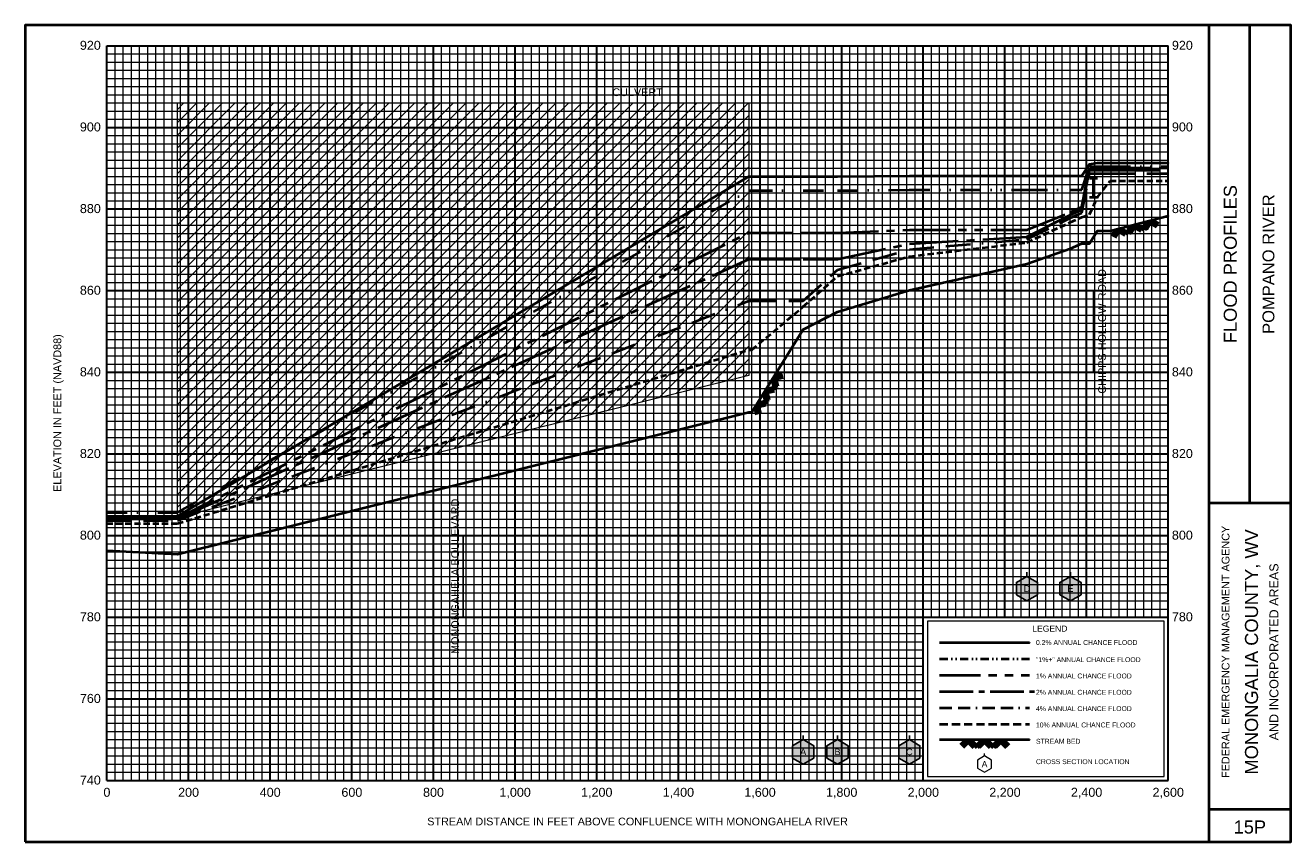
# Model space of a CAD drawing. Extents: x -200 to 18900, y -50 to 5850.
# Tile 1 of 7: x -200 to 2900, y -50 to 1950. Entities that reach past the tile are written whole.
import ezdxf
from ezdxf.enums import TextEntityAlignment as Align

# ---------------------------------------------------------------- set-up
doc = ezdxf.new("R2010")
doc.units = 0
doc.header["$LTSCALE"] = 200
for name, pattern in [('BORDERX2', [3.5, 1, -0.5, 1, -0.5, 0, -0.5]), ('CENTER2', [1.125, 0.75, -0.125, 0.125, -0.125]), ('DIVIDE', [1.25, 0.5, -0.25, 0, -0.25, 0, -0.25]), ('HIDDEN', [0.375, 0.25, -0.125]), ('PHANTOM2', [1.25, 0.625, -0.125, 0.125, -0.125, 0.125, -0.125])]:
    doc.linetypes.add(name, pattern=pattern)
for name, color, linetype, lineweight in [('BORDERLINE', 7, 'Continuous', 40), ('BRIDGE', 7, 'Continuous', 40), ('CULVERT', 7, 'Continuous', 0), ('GRID_MAJOR', 7, 'Continuous', 30), ('GRID_MINOR', 7, 'Continuous', 5), ('GRIDS', 7, 'Continuous', 20), ('LEGEND_BOX', 7, 'Continuous', 20), ('LEGEND_XSEC', 7, 'Continuous', 20), ('ROCK', 5, 'Continuous', 40), ('STREAM', 5, 'Continuous', 40), ('TEXT', 7, 'Continuous', 25), ('WS10', 6, 'HIDDEN', 40), ('WS100', 2, 'PHANTOM2', 40), ('WS1PLUS', 1, 'DIVIDE', 40), ('WS25', 14, 'BORDERX2', 40), ('WS50', 143, 'CENTER2', 40), ('WS500', 4, 'Continuous', 40), ('XSEC', 7, 'Continuous', 25), ('XSECTEXTLINE', 7, 'Continuous', 25)]:
    doc.layers.add(name, color=color, linetype=linetype, lineweight=lineweight)
doc.styles.get("Standard").update_dxf_attribs({"font": 'Arial', "height": 20})

# ---------------------------------------------------------------- blocks, each defined once
blk = doc.blocks.new('BORDER')
at = {"layer": 'BORDERLINE', "transparency": 33554687}
blk.add_line((14, 3.4), (14, 9.25), dxfattribs=at)
blk.add_lwpolyline([(-1, -0.75), (14.5, -0.75), (14.5, 9.25), (-1, 9.25), (-1, -0.75)], close=True, dxfattribs=at)
for points in [[(13.5, -0.75), (13.5, 9.25)], [(13.5, 3.4), (14.5, 3.4)], [(13.5, -0.35), (14.5, -0.35)]]:
    blk.add_lwpolyline(points, dxfattribs=at)
at = {"layer": 'GRID_MAJOR', "linetype": 'Continuous', "transparency": 33554687}
for p, q in [((11, 2), (11, 9)), ((12, 2), (12, 9))]:
    blk.add_line(p, q, dxfattribs=at)
at = {"layer": 'GRID_MAJOR', "transparency": 33554687}
blk.add_line((0, 1), (10, 1), dxfattribs=at)
for points in [[(0, 0), (0, 9)], [(0, 9), (13, 9)], [(1, 0), (1, 9)], [(2, 0), (2, 9)], [(3, 0), (3, 9)], [(4, 0), (4, 9)], [(5, 0), (5, 9)], [(6, 0), (6, 9)], [(7, 0), (7, 9)], [(8, 0), (8, 9)], [(9, 0), (9, 9)], [(10, 0), (10, 9)], [(13, 0), (13, 9)], [(0, 7), (13, 7)], [(0, 6), (13, 6)], [(0, 5), (13, 5)], [(0, 4), (13, 4)], [(0, 3), (13, 3)], [(0, 2), (13, 2)], [(0, 0), (13, 0)]]:
    blk.add_lwpolyline(points, dxfattribs=at)
at = {"layer": 'GRID_MAJOR', "linetype": 'Continuous', "transparency": 33554687}
blk.add_lwpolyline([(0, 8), (13, 8)], dxfattribs=at)
at = {"layer": 'GRID_MINOR', "color": 8, "linetype": 'Continuous', "transparency": 33554687}
for points in [[(0.1, 0), (0.1, 9)], [(0.2, 0), (0.2, 9)], [(0.3, 0), (0.3, 9)], [(0.4, 0), (0.4, 9)], [(0.5, 0), (0.5, 9)], [(0.6, 0), (0.6, 9)], [(0.7, 0), (0.7, 9)], [(0.8, 0), (0.8, 9)], [(0.9, 0), (0.9, 9)], [(1.1, 0), (1.1, 9)], [(1.2, 0), (1.2, 9)], [(1.3, 0), (1.3, 9)], [(1.4, 0), (1.4, 9)], [(1.5, 0), (1.5, 9)], [(1.6, 0), (1.6, 9)], [(1.7, 0), (1.7, 9)], [(1.8, 0), (1.8, 9)], [(1.9, 0), (1.9, 9)], [(2.1, 0), (2.1, 9)], [(2.2, 0), (2.2, 9)], [(2.3, 0), (2.3, 9)], [(2.4, 0), (2.4, 9)], [(2.5, 0), (2.5, 9)], [(2.6, 0), (2.6, 9)], [(2.7, 0), (2.7, 9)], [(2.8, 0), (2.8, 9)], [(2.9, 0), (2.9, 9)], [(3.1, 0), (3.1, 9)], [(3.2, 0), (3.2, 9)], [(3.3, 0), (3.3, 9)], [(3.4, 0), (3.4, 9)], [(3.5, 0), (3.5, 9)], [(3.6, 0), (3.6, 9)], [(3.7, 0), (3.7, 9)], [(3.8, 0), (3.8, 9)], [(3.9, 0), (3.9, 9)], [(4.1, 0), (4.1, 9)], [(4.2, 0), (4.2, 9)], [(4.3, 0), (4.3, 9)], [(4.4, 0), (4.4, 9)], [(4.5, 0), (4.5, 9)], [(4.6, 0), (4.6, 9)], [(4.7, 0), (4.7, 9)], [(4.8, 0), (4.8, 9)], [(4.9, 0), (4.9, 9)], [(5.1, 0), (5.1, 9)], [(5.2, 0), (5.2, 9)], [(5.3, 0), (5.3, 9)], [(5.4, 0), (5.4, 9)], [(5.5, 0), (5.5, 9)], [(5.6, 0), (5.6, 9)], [(5.7, 0), (5.7, 9)], [(5.8, 0), (5.8, 9)], [(5.9, 0), (5.9, 9)], [(6.1, 0), (6.1, 9)], [(6.2, 0), (6.2, 9)], [(6.3, 0), (6.3, 9)], [(6.4, 0), (6.4, 9)], [(6.5, 0), (6.5, 9)], [(6.6, 0), (6.6, 9)], [(6.7, 0), (6.7, 9)], [(6.8, 0), (6.8, 9)], [(6.9, 0), (6.9, 9)], [(7.1, 0), (7.1, 9)], [(7.2, 0), (7.2, 9)], [(7.3, 0), (7.3, 9)], [(7.4, 0), (7.4, 9)], [(7.5, 0), (7.5, 9)], [(7.6, 0), (7.6, 9)], [(7.7, 0), (7.7, 9)], [(7.8, 0), (7.8, 9)], [(7.9, 0), (7.9, 9)], [(8.1, 0), (8.1, 9)], [(8.2, 0), (8.2, 9)], [(8.3, 0), (8.3, 9)], [(8.4, 0), (8.4, 9)], [(8.5, 0), (8.5, 9)], [(8.6, 0), (8.6, 9)], [(8.7, 0), (8.7, 9)], [(8.8, 0), (8.8, 9)], [(8.9, 0), (8.9, 9)], [(9.1, 0), (9.1, 9)], [(9.2, 0), (9.2, 9)], [(9.3, 0), (9.3, 9)], [(9.4, 0), (9.4, 9)], [(9.5, 0), (9.5, 9)], [(9.6, 0), (9.6, 9)], [(9.7, 0), (9.7, 9)], [(9.8, 0), (9.8, 9)], [(9.9, 0), (9.9, 9)], [(10.1, 2), (10.1, 9)], [(10.2, 2), (10.2, 9)], [(10.3, 2), (10.3, 9)], [(10.4, 2), (10.4, 9)], [(10.5, 2), (10.5, 9)], [(10.6, 2), (10.6, 9)], [(10.7, 2), (10.7, 9)], [(10.8, 2), (10.8, 9)], [(10.9, 2), (10.9, 9)], [(11.1, 2), (11.1, 9)], [(11.2, 2), (11.2, 9)], [(11.3, 2), (11.3, 9)], [(11.4, 2), (11.4, 9)], [(11.5, 2), (11.5, 9)], [(11.6, 2), (11.6, 9)], [(11.7, 2), (11.7, 9)], [(11.8, 2), (11.8, 9)], [(11.9, 2), (11.9, 9)], [(12.1, 2), (12.1, 9)], [(12.2, 2), (12.2, 9)], [(12.3, 2), (12.3, 9)], [(12.4, 2), (12.4, 9)], [(12.5, 2), (12.5, 9)], [(12.6, 2), (12.6, 9)], [(12.7, 2), (12.7, 9)], [(12.8, 2), (12.8, 9)], [(12.9, 2), (12.9, 9)], [(0, 8.9), (13, 8.9)], [(0, 8.8), (13, 8.8)], [(0, 8.7), (13, 8.7)], [(0, 8.6), (13, 8.6)], [(0, 8.5), (13, 8.5)], [(0, 8.4), (13, 8.4)], [(0, 8.3), (13, 8.3)], [(0, 8.2), (13, 8.2)], [(0, 8.1), (13, 8.1)], [(0, 7.9), (13, 7.9)], [(0, 7.8), (13, 7.8)], [(0, 7.7), (13, 7.7)], [(0, 7.6), (13, 7.6)], [(0, 7.5), (13, 7.5)], [(0, 7.4), (13, 7.4)], [(0, 7.3), (13, 7.3)], [(0, 7.2), (13, 7.2)], [(0, 7.1), (13, 7.1)], [(0, 6.9), (13, 6.9)], [(0, 6.8), (13, 6.8)], [(0, 6.7), (13, 6.7)], [(0, 6.6), (13, 6.6)], [(0, 6.5), (13, 6.5)], [(0, 6.4), (13, 6.4)], [(0, 6.3), (13, 6.3)], [(0, 6.2), (13, 6.2)], [(0, 6.1), (13, 6.1)], [(0, 5.9), (13, 5.9)], [(0, 5.8), (13, 5.8)], [(0, 5.7), (13, 5.7)], [(0, 5.6), (13, 5.6)], [(0, 5.5), (13, 5.5)], [(0, 5.4), (13, 5.4)], [(0, 5.3), (13, 5.3)], [(0, 5.2), (13, 5.2)], [(0, 5.1), (13, 5.1)], [(0, 4.9), (13, 4.9)], [(0, 4.8), (13, 4.8)], [(0, 4.7), (13, 4.7)], [(0, 4.6), (13, 4.6)], [(0, 4.5), (13, 4.5)], [(0, 4.4), (13, 4.4)], [(0, 4.3), (13, 4.3)], [(0, 4.2), (13, 4.2)], [(0, 4.1), (13, 4.1)], [(0, 3.9), (13, 3.9)], [(0, 3.8), (13, 3.8)], [(0, 3.7), (13, 3.7)], [(0, 3.6), (13, 3.6)], [(0, 3.5), (13, 3.5)], [(0, 3.4), (13, 3.4)], [(0, 3.3), (13, 3.3)], [(0, 3.2), (13, 3.2)], [(0, 3.1), (13, 3.1)], [(0, 2.9), (13, 2.9)], [(0, 2.8), (13, 2.8)], [(0, 2.7), (13, 2.7)], [(0, 2.6), (13, 2.6)], [(0, 2.5), (13, 2.5)], [(0, 2.4), (13, 2.4)], [(0, 2.3), (13, 2.3)], [(0, 2.2), (13, 2.2)], [(0, 2.1), (13, 2.1)], [(0, 1.9), (10, 1.9)], [(0, 1.8), (10, 1.8)], [(0, 1.7), (10, 1.7)], [(0, 1.6), (10, 1.6)], [(0, 1.5), (10, 1.5)], [(0, 1.4), (10, 1.4)], [(0, 1.3), (10, 1.3)], [(0, 1.2), (10, 1.2)], [(0, 1.1), (10, 1.1)], [(0, 0.9), (10, 0.9)], [(0, 0.8), (10, 0.8)], [(0, 0.7), (10, 0.7)], [(0, 0.6), (10, 0.6)], [(0, 0.5), (10, 0.5)], [(0, 0.4), (10, 0.4)], [(0, 0.3), (10, 0.3)], [(0, 0.2), (10, 0.2)], [(0, 0.1), (10, 0.1)]]:
    blk.add_lwpolyline(points, dxfattribs=at)
blk = doc.blocks.new('ROCK', base_point=(0.312992, 0.001282))
at = {"layer": 'ROCK', "color": 5, "transparency": 33554687}
for p, q in [((0.375301, 0.001282), (0.312992, -0.061027)), ((0.412987, 0.001282), (0.331835, -0.07987)), ((0.450728, 0.001282), (0.350678, -0.098768)), ((0.450728, 0.001282), (0.550778, -0.098768)), ((0.575401, 0.001282), (0.513092, -0.061027)), ((0.613087, 0.001282), (0.531935, -0.07987)), ((0.650828, 0.001282), (0.550778, -0.098768)), ((0.650828, 0.001282), (0.750878, -0.098768)), ((0.775501, 0.001282), (0.713192, -0.061027)), ((0.813187, 0.001282), (0.732035, -0.07987)), ((0.850928, 0.001282), (0.750878, -0.098768)), ((0.850928, 0.001282), (0.913234, -0.06103)), ((0.413042, -0.036404), (0.475407, -0.098768)), ((0.431885, -0.017561), (0.513092, -0.098768)), ((0.613142, -0.036404), (0.675507, -0.098768)), ((0.631985, -0.017561), (0.713192, -0.098768)), ((0.813242, -0.036404), (0.875607, -0.098768)), ((0.832085, -0.017561), (0.895905, -0.08317))]:
    blk.add_line(p, q, dxfattribs=at)
blk = doc.blocks.new('BAR')
at = {"layer": 'BRIDGE', "color": 1, "transparency": 33554687}
blk.add_line((-0.05, 0), (0.05, 0), dxfattribs=at)

msp = doc.modelspace()

# ---------------------------------------------------------------- hatches: boundary and pattern name
at = {"layer": 'CULVERT'}
h = msp.add_hatch(dxfattribs=at)
h.set_pattern_fill('ANSI31', color=9, scale=7, style=0, pattern_type=2)
h.set_pattern_definition([(45, (-1508.315, -0.057), (-15.71545, 15.71545), [])])
h.paths.add_polyline_path([(172.6, 744.6), (172.6, 1759.9), (1572.6, 1759.9), (1572.6, 1092.4)], flags=0)
at = {"layer": 'XSEC', "linetype": 'Continuous'}
for points in [[(2253.9, 600), (2227.9, 585), (2227.9, 555), (2253.9, 540), (2279.9, 555), (2279.9, 585)], [(2360.4, 600), (2334.4, 585), (2334.4, 555), (2360.4, 540), (2386.4, 555), (2386.4, 585)], [(1705.8, 200), (1679.8, 185), (1679.8, 155), (1705.8, 140), (1731.8, 155), (1731.8, 185)], [(1789.9, 200), (1763.9, 185), (1763.9, 155), (1789.9, 140), (1815.9, 155), (1815.9, 185)], [(1965.8, 200), (1939.8, 185), (1939.8, 155), (1965.8, 140), (1991.8, 155), (1991.8, 185)]]:
    msp.add_hatch(color=255, dxfattribs=at).paths.add_polyline_path(points, flags=0)

# ---------------------------------------------------------------- linework, layer by layer
at = {"layer": 'BRIDGE', "color": 1, "transparency": 33554687}
msp.add_line((2416.9, 1528.6), (2416.9, 1575.4), dxfattribs=at)
at = {"layer": 'CULVERT', "transparency": 33554687}
msp.add_lwpolyline([(172.6, 744.6), (172.6, 1759.9), (1572.6, 1759.9), (1572.6, 1092.4)], close=True, dxfattribs=at)
at = {"layer": 'LEGEND_BOX', "color": 0, "ltscale": 0.8, "transparency": 33554687}
msp.add_lwpolyline([(2010, 490), (2010, 110), (2590, 110), (2590, 490), (2010, 490), (2010, 490)], dxfattribs=at)
at = {"layer": 'LEGEND_XSEC', "color": 0, "transparency": 33554687}
msp.add_lwpolyline([(2150, 160), (2132.7, 150), (2132.7, 130), (2150, 120), (2167.3, 130), (2167.3, 150), (2150, 160), (2150, 166), (2150, 166)], dxfattribs=at)
at = {"layer": 'STREAM', "color": 5, "transparency": 33554687}
msp.add_lwpolyline([(-0.2, 663.7), (172.6, 654.7), (1572.6, 1002.5), (1580.2, 1002.5), (1705.8, 1204.7), (1789.9, 1247.7), (1965.8, 1301.4), (2253.9, 1365.8), (2360.4, 1403.6), (2388.1, 1415.1), (2407.2, 1415.1), (2426.6, 1446.6), (2457.6, 1446.5), (2600, 1483.3), (2600, 1483.3)], dxfattribs=at)
at = {"layer": 'STREAM', "color": 5, "ltscale": 0.4, "transparency": 33554687}
msp.add_lwpolyline([(2040, 200), (2260, 200), (2260, 200)], dxfattribs=at)
at = {"layer": 'WS10', "color": 6, "ltscale": 0.3, "transparency": 33554687}
msp.add_lwpolyline([(-0.3, 729.7), (172.6, 729.4), (1572.6, 1155), (1580.2, 1155), (1705.8, 1260.9), (1789.9, 1335.3), (1965.8, 1383.7), (2253.9, 1417.9), (2360.4, 1467.4), (2388.1, 1480), (2407.2, 1486.4), (2426.6, 1528.7), (2457.6, 1568.7), (2600, 1568.7), (2600, 1568.7)], dxfattribs=at)
at = {"layer": 'WS10', "color": 6, "ltscale": 0.4, "transparency": 33554687}
msp.add_lwpolyline([(2040, 238), (2260, 238), (2260, 238)], dxfattribs=at)
at = {"layer": 'WS100', "color": 2, "ltscale": 0.8, "transparency": 33554687}
for points in [[(-0.2, 742.8), (172.6, 742.8), (1572.6, 1442), (1580.2, 1442), (1705.8, 1442), (1789.9, 1442), (1965.8, 1448.8), (2253.9, 1448.8), (2360.4, 1492.2), (2388.1, 1505.1), (2407.2, 1600.6), (2426.6, 1600.6), (2457.6, 1600.6), (2600, 1600.6), (2600, 1600.6)], [(2040, 358), (2260, 358), (2260, 358)]]:
    msp.add_lwpolyline(points, dxfattribs=at)
at = {"layer": 'WS1PLUS', "color": 1, "ltscale": 0.5, "transparency": 33554687}
msp.add_lwpolyline([(-0.2, 756.2), (172.6, 756.2), (1572.6, 1545), (1580.2, 1545), (1705.8, 1545), (1789.9, 1545), (1965.8, 1546.7), (2253.9, 1546.7), (2360.4, 1546.7), (2388.1, 1546.7), (2407.2, 1604.5), (2426.6, 1604.5), (2457.6, 1604.5), (2600, 1604.5), (2600, 1604.5)], dxfattribs=at)
at = {"layer": 'WS1PLUS', "color": 1, "ltscale": 0.2, "transparency": 33554687}
msp.add_lwpolyline([(2040, 398), (2260, 398), (2260, 398)], dxfattribs=at)
at = {"layer": 'WS25', "color": 14, "ltscale": 0.3, "transparency": 33554687}
msp.add_lwpolyline([(-0.2, 737), (172.6, 737), (1572.6, 1275), (1580.2, 1275), (1705.8, 1275), (1789.9, 1350.6), (1965.8, 1401.1), (2253.9, 1425.8), (2360.4, 1478.1), (2388.1, 1490.8), (2407.2, 1587.2), (2426.6, 1587.2), (2457.6, 1587.2), (2600, 1587.2), (2600, 1587.2)], dxfattribs=at)
at = {"layer": 'WS25', "color": 14, "ltscale": 0.15, "transparency": 33554687}
msp.add_lwpolyline([(2040, 278), (2260, 278), (2260, 278)], dxfattribs=at)
at = {"layer": 'WS50', "color": 143, "ltscale": 0.8, "transparency": 33554687}
msp.add_lwpolyline([(-0.2, 740.6), (172.6, 740.7), (1572.6, 1377), (1580.2, 1377), (1705.8, 1377), (1789.9, 1377), (1965.8, 1414.7), (2253.9, 1432), (2360.4, 1485.8), (2388.1, 1498.5), (2407.2, 1594.9), (2426.6, 1594.9), (2457.6, 1594.9), (2600, 1594.9), (2600, 1594.9)], dxfattribs=at)
at = {"layer": 'WS50', "color": 143, "ltscale": 0.55, "transparency": 33554687}
msp.add_lwpolyline([(2040, 318), (2272, 318), (2272, 318)], dxfattribs=at)
at = {"layer": 'WS500', "color": 4, "ltscale": 0.8, "transparency": 33554687}
for points in [[(-0.2, 747.2), (172.6, 747.2), (1572.6, 1580), (1580.2, 1580), (1705.8, 1580), (1789.9, 1580), (1965.8, 1581), (2253.9, 1581), (2360.4, 1581), (2388.1, 1581), (2407.2, 1609.8), (2426.6, 1613.3), (2457.6, 1613.3), (2600, 1613.3), (2600, 1613.3)], [(2040, 438), (2260, 438), (2260, 438)]]:
    msp.add_lwpolyline(points, dxfattribs=at)
at = {"layer": 'XSEC', "color": 0, "transparency": 33554687}
for points in [[(2253.9, 600), (2227.9, 585), (2227.9, 555), (2253.9, 540), (2279.9, 555), (2279.9, 585), (2253.9, 600), (2253.9, 610), (2253.9, 610)], [(2253.9, 600), (2227.9, 585), (2227.9, 555), (2253.9, 540), (2279.9, 555), (2279.9, 585), (2253.9, 600)], [(2360.4, 600), (2334.4, 585), (2334.4, 555), (2360.4, 540), (2386.4, 555), (2386.4, 585), (2360.4, 600), (2360.4, 610), (2360.4, 610)], [(2360.4, 600), (2334.4, 585), (2334.4, 555), (2360.4, 540), (2386.4, 555), (2386.4, 585), (2360.4, 600)], [(1705.8, 200), (1679.8, 185), (1679.8, 155), (1705.8, 140), (1731.8, 155), (1731.8, 185), (1705.8, 200), (1705.8, 210), (1705.8, 210)], [(1705.8, 200), (1679.8, 185), (1679.8, 155), (1705.8, 140), (1731.8, 155), (1731.8, 185), (1705.8, 200)], [(1789.9, 200), (1763.9, 185), (1763.9, 155), (1789.9, 140), (1815.9, 155), (1815.9, 185), (1789.9, 200), (1789.9, 210), (1789.9, 210)], [(1789.9, 200), (1763.9, 185), (1763.9, 155), (1789.9, 140), (1815.9, 155), (1815.9, 185), (1789.9, 200)], [(1965.8, 200), (1939.8, 185), (1939.8, 155), (1965.8, 140), (1991.8, 155), (1991.8, 185), (1965.8, 200), (1965.8, 210), (1965.8, 210)], [(1965.8, 200), (1939.8, 185), (1939.8, 155), (1965.8, 140), (1991.8, 155), (1991.8, 185), (1965.8, 200)]]:
    msp.add_lwpolyline(points, dxfattribs=at)
at = {"layer": 'XSECTEXTLINE', "color": 0, "transparency": 33554687}
for points in [[(2416.9, 1100.2), (2416.9, 1300.2), (2416.9, 1300.2)], [(872.6, 500.1), (872.6, 700.1), (872.6, 700.1)]]:
    msp.add_lwpolyline(points, dxfattribs=at)

# ---------------------------------------------------------------- block references
at = {"layer": 'BRIDGE', "transparency": 33554687, "xscale": 200, "yscale": 200, "zscale": 200}
for p in [(2416.9, 1575.4), (2416.9, 1528.6)]:
    msp.add_blockref('BAR', p, dxfattribs=at)
at = {"layer": 'GRIDS', "transparency": 33554687, "xscale": 200, "yscale": 200, "zscale": 200}
msp.add_blockref('BORDER', (0, 100), dxfattribs=at)
at = {"layer": 'ROCK', "color": 5, "transparency": 33554687, "xscale": 200, "yscale": 200, "zscale": 200}
for p, rotation in [((2457.6, 1446.5), 14.473829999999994), ((1580.2, 1002.5), 58.14297)]:
    msp.add_blockref('ROCK', p, dxfattribs=dict(at, rotation=rotation))
msp.add_blockref('ROCK', (2090, 200), dxfattribs=at)

# ---------------------------------------------------------------- texts
at = {"layer": 'TEXT', "color": 0, "transparency": 33554687}
for s, p in [('920', (-15, 1890)), ('900', (-15, 1690)), ('880', (-15, 1490)), ('860', (-15, 1290)), ('840', (-15, 1090)), ('820', (-15, 890)), ('800', (-15, 690)), ('780', (-15, 490)), ('760', (-15, 290)), ('740', (-15, 90))]:
    msp.add_text(s, height=22, dxfattribs=at).set_placement(p, align=Align.RIGHT)
for s, p in [('920', (2609, 1890)), ('900', (2609, 1690)), ('880', (2609, 1490)), ('860', (2609, 1290)), ('840', (2609, 1090)), ('820', (2609, 890)), ('800', (2609, 690)), ('780', (2609, 490))]:
    msp.add_text(s, height=22, dxfattribs=at).set_placement(p)
at = {"layer": 'TEXT', "transparency": 33554687}
for s, height, p in [('CULVERT', 19, (1300, 1776.6)), ('0', 22, (0, 60)), ('200', 22, (200, 60)), ('400', 22, (400, 60)), ('600', 22, (600, 60)), ('800', 22, (800, 60)), ('1,000', 22, (1000, 60)), ('1,200', 22, (1200, 60)), ('1,400', 22, (1400, 60)), ('1,600', 22, (1600, 60)), ('1,800', 22, (1800, 60)), ('2,000', 22, (2000, 60)), ('2,200', 22, (2200, 60)), ('2,400', 22, (2400, 60)), ('2,600', 22, (2600, 60)), ('STREAM DISTANCE IN FEET ABOVE CONFLUENCE WITH MONONGAHELA RIVER', 19, (1300, -10)), ('15P', 32, (2800, -30))]:
    msp.add_text(s, height=height, dxfattribs=at).set_placement(p, align=Align.CENTER)
for s, height, p in [('FLOOD PROFILES', 32, (2768, 1365)), ('POMPANO RIVER', 29, (2860, 1365)), ('CHIPPS HOLLOW ROAD', 19, (2447.5, 1200.2)), ('ELEVATION IN FEET (NAVD88)', 19, (-112, 1000)), ('MONONGAHELA BOULEVARD', 19, (862.6, 600.1)), ('FEDERAL EMERGENCY MANAGEMENT AGENCY', 19, (2750, 415)), ('MONONGALIA COUNTY, WV', 32, (2820, 415)), ('AND INCORPORATED AREAS', 22, (2870, 415))]:
    msp.add_text(s, height=height, rotation=90, dxfattribs=at).set_placement(p, align=Align.CENTER)
at = {"layer": 'TEXT', "color": 1, "transparency": 33554687}
for s, p in [('D', (2253.9, 570)), ('E', (2360.4, 570)), ('A', (1705.8, 170)), ('B', (1789.9, 170)), ('C', (1965.8, 170))]:
    msp.add_text(s, height=16, dxfattribs=at).set_placement(p, align=Align.MIDDLE)
at = {"layer": 'TEXT', "transparency": 33554687}
msp.add_text('LEGEND', height=15, dxfattribs=at).set_placement((2310, 460), align=Align.BOTTOM_CENTER)
for s, p in [('0.2% ANNUAL CHANCE FLOOD', (2276, 432)), ('"1%+" ANNUAL CHANCE FLOOD', (2276, 390)), ('1% ANNUAL CHANCE FLOOD', (2276, 350)), ('2% ANNUAL CHANCE FLOOD', (2276, 310)), ('4% ANNUAL CHANCE FLOOD', (2276, 270)), ('10% ANNUAL CHANCE FLOOD', (2276, 230)), ('STREAM BED', (2276, 190)), ('CROSS SECTION LOCATION', (2276, 140))]:
    msp.add_text(s, height=12, dxfattribs=at).set_placement(p)
msp.add_text('A', height=15, dxfattribs=at).set_placement((2150, 140), align=Align.MIDDLE)

doc.saveas('drawing.dxf')
